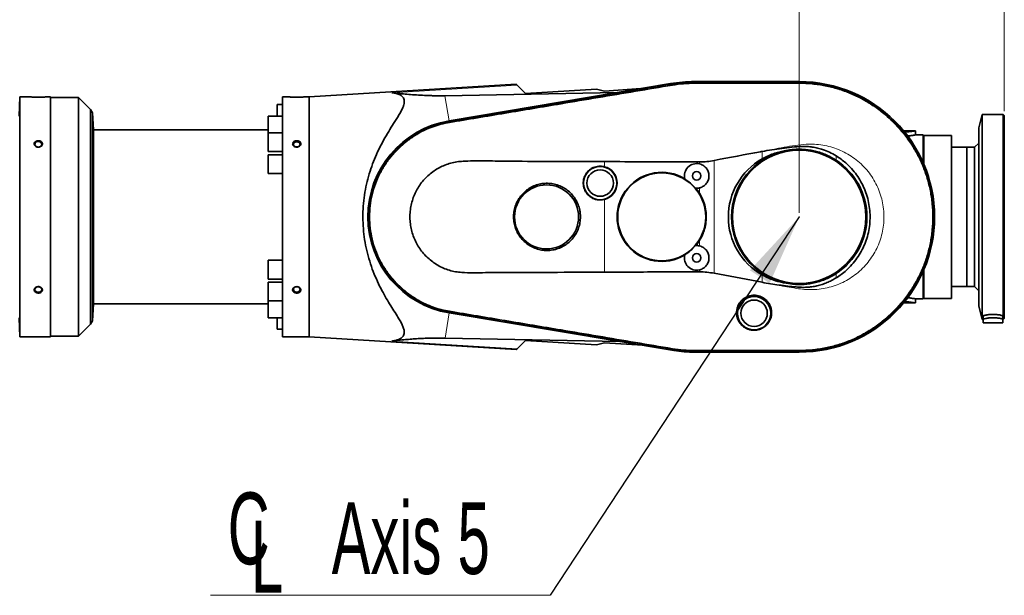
# Model space of a CAD drawing. Header units: millimetres. Extents: x 0 to 11920, y 0 to 8400.
# Tile 54 of 56: x 8046 to 9006, y 6467 to 7029. Entities that reach past the tile are written whole.
import ezdxf

# ---------------------------------------------------------------- set-up
doc = ezdxf.new("R2010")
doc.units = ezdxf.units.MM
doc.header["$LTSCALE"] = 20
doc.header["$PDSIZE"] = -1
doc.styles.add('SLDTEXTSTYLE0', font='TXT', dxfattribs={"width": 0.605})
doc.dimstyles.new('SLDDIMSTYLE0', dxfattribs={"dimtxt": 70, "dimasz": 70, "dimexe": 0, "dimexo": 0.0625, "dimgap": 17.5, "dimtad": 1, "dimdec": 0, "dimrnd": 1e-09, "dimzin": 12, "dimdsep": 46, "dimtxsty": 'SLDTEXTSTYLE0', "dimsah": 1, "dimcen": 0.09, "dimadec": 0, "dimazin": 3, "dimtfac": 1, "dimtofl": 0, "dimtmove": 0, "dimatfit": 3, "dimfxl": 1, "dimfrac": 2, "dimtolj": 1, "dimtzin": 12, "dimarcsym": 0})
doc.dimstyles.new('SLDDIMSTYLE2', dxfattribs={"dimtxt": 0.18, "dimasz": 70, "dimexe": 0, "dimexo": 0.0625, "dimgap": 0, "dimtad": 0, "dimtih": 1, "dimtoh": 1, "dimdec": 0, "dimrnd": 1e-09, "dimzin": 0, "dimdsep": 46, "dimtxsty": 'Standard', "dimsah": 1, "dimcen": 0.09, "dimadec": 0, "dimazin": 0, "dimtfac": 70, "dimtdec": 0, "dimtofl": 0, "dimtmove": 0, "dimatfit": 3, "dimfxl": 1, "dimfrac": 2, "dimtolj": 1, "dimtzin": 0, "dimarcsym": 0})

# ---------------------------------------------------------------- blocks, each defined once
blk = doc.blocks.new('_D')
at = {"color": 7, "linetype": 'Continuous', "lineweight": 0}
for p, q in [((7022.41, 6693.42), (7022.41, 7399.43)), ((9006.29, 6939.48), (9006.29, 7399.43)), ((7022.41, 7369.43), (9006.29, 7369.43))]:
    blk.add_line(p, q, dxfattribs=at)
at = {"color": 7, "linetype": 'Continuous', "lineweight": 18}
for centre, start, end in [((8014.84, 7423.15), 153.43495, 206.56505), ((8013.86, 7423.15), 333.43495, 26.56505)]:
    blk.add_arc(centre, 120.11, start, end, dxfattribs=at)
for points in [[(7022.41, 7369.43), (7092.41, 7359.43), (7092.41, 7379.43)], [(9006.29, 7369.43), (8936.29, 7379.43), (8936.29, 7359.43)]]:
    blk.add_solid(points, dxfattribs=at)
at = {"color": 7, "linetype": 'Continuous', "lineweight": 18, "insert": (7907.41, 7459.67), "char_height": 70, "attachment_point": 1, "style": 'SLDTEXTSTYLE0'}
blk.add_mtext('1984', dxfattribs=at)
blk = doc.blocks.new('_D_1')
at = {"color": 7, "linetype": 'Continuous', "lineweight": 0}
for p, q in [((7413.79, 6640.48), (7413.79, 7119.43)), ((8806.29, 6840.48), (8806.29, 7119.43)), ((7413.79, 7089.43), (8806.29, 7089.43))]:
    blk.add_line(p, q, dxfattribs=at)
at = {"color": 7, "linetype": 'Continuous', "lineweight": 18}
for points in [[(7413.79, 7089.43), (7483.79, 7079.43), (7483.79, 7099.43)], [(8806.29, 7089.43), (8736.29, 7099.43), (8736.29, 7079.43)]]:
    blk.add_solid(points, dxfattribs=at)
at = {"color": 7, "linetype": 'Continuous', "lineweight": 18, "insert": (8003.1, 7179.67), "char_height": 70, "attachment_point": 1, "style": 'SLDTEXTSTYLE0'}
blk.add_mtext('1393', dxfattribs=at)
blk = doc.blocks.new('_D_3')
at = {"color": 7, "linetype": 'Continuous', "lineweight": 0}
for p, q in [((7133.69, 6892.98), (7133.69, 7259.43)), ((9006.29, 6939.48), (9006.29, 7259.43)), ((7133.69, 7229.43), (9006.29, 7229.43))]:
    blk.add_line(p, q, dxfattribs=at)
at = {"color": 7, "linetype": 'Continuous', "lineweight": 18}
for points in [[(7133.69, 7229.43), (7203.69, 7219.43), (7203.69, 7239.43)], [(9006.29, 7229.43), (8936.29, 7239.43), (8936.29, 7219.43)]]:
    blk.add_solid(points, dxfattribs=at)
at = {"color": 7, "linetype": 'Continuous', "lineweight": 18, "insert": (7963.05, 7319.67), "char_height": 70, "attachment_point": 1, "style": 'SLDTEXTSTYLE0'}
blk.add_mtext('1873', dxfattribs=at)
blk = doc.blocks.new('SW_SYMBOL_MOD_CL')
at = {"color": 0, "linetype": 'Continuous', "lineweight": 0, "char_height": 15515, "attachment_point": 5, "style": 'SLDTEXTSTYLE0'}
for s, insert in [('C', (8000, 12000)), ('L', (12000, 6000))]:
    blk.add_mtext(s, dxfattribs=dict(at, insert=insert))
blk = doc.blocks.new('SW_NOTE_0_2')
at = {"color": 0, "linetype": 'Continuous', "lineweight": 0}
for p, q in [((-331.11, 0), (0, 0)), ((0, 0), (-331.11, 0)), ((-331.11, 0), (0, 0)), ((0, 0), (-331.11, 0)), ((-331.11, 0), (0, 0)), ((0, 0), (-331.11, 0))]:
    blk.add_line(p, q, dxfattribs=at)
at = {"color": 0, "linetype": 'Continuous', "lineweight": 0, "xscale": 0.004511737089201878, "yscale": 0.004511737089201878, "zscale": 0.004511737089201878}
blk.add_blockref('SW_SYMBOL_MOD_CL', (-330, 10.67), dxfattribs=at)
at = {"color": 0, "linetype": 'Continuous', "lineweight": 0, "insert": (-212.95, 90.79), "char_height": 70, "attachment_point": 1, "style": 'SLDTEXTSTYLE0'}
blk.add_mtext('Axis 5', dxfattribs=at)

msp = doc.modelspace()

# ---------------------------------------------------------------- linework, layer by layer
at = {"color": 7, "linetype": 'Continuous', "lineweight": 35}
for p, q in [((8530.35, 6965.84), (8328.29, 6953.48)), ((8680.88, 6966.52), (8464.92, 6930.16)), ((8465, 6930.02), (8682.47, 6966.51)), ((8530.35, 6965.84), (8531.11, 6965.08)), ((8531.11, 6965.08), (8539.22, 6956.98)), ((8608.63, 6961.24), (8539.22, 6956.98)), ((8616.29, 6959.23), (8608.63, 6961.24)), ((8616.29, 6959.23), (8651.72, 6961.61)), ((8682.67, 6965.31), (8682.67, 6965.31)), ((8806.29, 6968.48), (8704.29, 6968.48)), ((8704.29, 6968.32), (8806.29, 6968.32)), ((8704.29, 6967.11), (8704.29, 6967.11)), ((8806.28, 6967.11), (8806.29, 6967.11)), ((8046.2, 6953.48), (8045.55, 6934.83)), ((8057.29, 6953.48), (8046.2, 6953.48)), ((8046.2, 6719.48), (8046.2, 6953.48)), ((8076.29, 6953.48), (8071.29, 6953.48)), ((8076.29, 6719.48), (8076.29, 6953.48)), ((8103.43, 6952.98), (8076.29, 6952.98)), ((8115.29, 6941.12), (8103.43, 6952.98)), ((8103.43, 6952.98), (8103.43, 6836.48)), ((8309.29, 6953.48), (8302.29, 6953.48)), ((8302.29, 6719.48), (8302.29, 6953.48)), ((8328.29, 6953.48), (8323.29, 6953.48)), ((8328.29, 6953.48), (8328.29, 6719.48)), ((8460.78, 6954.73), (8629.14, 6957.81)), ((8302.29, 6945.97), (8297.29, 6945.97)), ((8297.29, 6934.83), (8297.29, 6945.97)), ((8117.07, 6938.03), (8115.29, 6941.12)), ((8115.29, 6941.12), (8115.29, 6731.84)), ((8117.94, 6921.48), (8117.07, 6938.03)), ((8117.07, 6734.93), (8117.07, 6938.03)), ((8302.29, 6934.83), (8288.29, 6934.83)), ((8288.29, 6925.68), (8288.29, 6934.83)), ((8984.79, 6936.48), (8981.29, 6923.42)), ((9005.29, 6936.48), (8984.79, 6936.48)), ((8984.79, 6836.48), (8984.79, 6936.48)), ((9006.29, 6935.48), (9005.29, 6936.48)), ((9005.29, 6836.48), (9005.29, 6936.48)), ((9006.29, 6836.48), (9006.29, 6935.48)), ((8288.29, 6918.46), (8288.29, 6925.68)), ((8465.19, 6928.86), (8465.2, 6928.86)), ((8981.29, 6836.48), (8981.29, 6923.42)), ((8288.29, 6921.48), (8117.94, 6921.48)), ((8117.94, 6751.48), (8117.94, 6921.48)), ((8302.29, 6918.46), (8288.29, 6918.46)), ((8288.29, 6909.31), (8288.29, 6918.46)), ((8908.11, 6920.48), (8914.29, 6920.48)), ((8908.55, 6919.85), (8910.29, 6919.94)), ((8910.29, 6919.31), (8909, 6919.24)), ((8914.29, 6920.3), (8914.29, 6920.48)), ((8919.79, 6920.48), (8915.74, 6920.48)), ((8927.29, 6916.48), (8919.77, 6916.48)), ((8919.79, 6916.48), (8919.79, 6920.48)), ((8927.29, 6916.48), (8927.29, 6889.23)), ((8927.79, 6915.98), (8927.29, 6915.48)), ((8954.79, 6915.98), (8927.79, 6915.98)), ((8927.79, 6915.98), (8927.79, 6888.07)), ((8954.79, 6915.98), (8954.79, 6756.98)), ((8288.29, 6900.16), (8288.29, 6909.31)), ((8969.59, 6904.48), (8954.79, 6904.48)), ((8977.29, 6904.48), (8969.59, 6904.48)), ((8969.59, 6904.48), (8969.59, 6768.48)), ((8969.59, 6836.48), (8969.59, 6904.48)), ((8981.29, 6908.48), (8977.29, 6904.48)), ((8977.29, 6836.48), (8977.29, 6904.48)), ((8288.29, 6900.16), (8302.29, 6900.16)), ((8302.29, 6897.13), (8288.29, 6897.13)), ((8288.29, 6887.98), (8288.29, 6897.13)), ((8288.29, 6878.83), (8288.29, 6887.98)), ((8288.29, 6878.83), (8302.29, 6878.83)), ((8694.71, 6873.34), (8694.61, 6873.74)), ((8705.43, 6864.51), (8705.02, 6864.55)), ((8103.43, 6836.48), (8103.43, 6719.98)), ((8969.59, 6768.48), (8969.59, 6836.48)), ((8977.29, 6768.48), (8977.29, 6836.48)), ((8981.29, 6749.54), (8981.29, 6836.48)), ((8984.79, 6736.48), (8984.79, 6836.48)), ((9005.29, 6736.48), (9005.29, 6836.48)), ((9006.29, 6737.48), (9006.29, 6836.48)), ((8705.02, 6808.41), (8705.43, 6808.45)), ((8694.61, 6799.22), (8694.71, 6799.62)), ((8302.29, 6794.13), (8288.29, 6794.13)), ((8288.29, 6784.98), (8288.29, 6794.13)), ((8288.29, 6775.83), (8288.29, 6784.98)), ((8770.03, 6772.63), (8723.5, 6781.42)), ((8927.29, 6783.73), (8927.29, 6756.48)), ((8927.79, 6784.89), (8927.79, 6756.98)), ((8288.29, 6775.83), (8302.29, 6775.83)), ((8302.29, 6772.8), (8288.29, 6772.8)), ((8288.29, 6763.65), (8288.29, 6772.8)), ((8288.29, 6754.5), (8288.29, 6763.65)), ((8954.79, 6768.48), (8969.59, 6768.48)), ((8969.59, 6768.48), (8977.29, 6768.48)), ((8977.29, 6768.48), (8981.29, 6764.48)), ((8117.07, 6734.93), (8117.94, 6751.48)), ((8117.94, 6751.48), (8288.29, 6751.48)), ((8288.29, 6754.5), (8302.29, 6754.5)), ((8288.29, 6747.28), (8288.29, 6754.5)), ((8914.29, 6752.48), (8908.11, 6752.48)), ((8910.29, 6753.02), (8908.42, 6753.12)), ((8910.29, 6753.65), (8908.92, 6753.72)), ((8914.29, 6752.48), (8914.29, 6752.66)), ((8915.74, 6752.48), (8919.79, 6752.48)), ((8919.74, 6756.48), (8927.29, 6756.48)), ((8919.79, 6752.48), (8919.79, 6756.49)), ((8927.29, 6757.48), (8927.79, 6756.98)), ((8927.79, 6756.98), (8954.79, 6756.98)), ((8288.29, 6738.13), (8288.29, 6747.28)), ((8682.47, 6706.45), (8465, 6742.94)), ((8465.02, 6742.78), (8684.01, 6706.16)), ((8465.2, 6744.1), (8465.19, 6744.1)), ((8981.29, 6749.54), (8984.79, 6736.48)), ((8045.55, 6738.13), (8046.2, 6719.48)), ((8103.43, 6719.98), (8115.29, 6731.84)), ((8115.29, 6731.84), (8117.07, 6734.93)), ((8288.29, 6738.13), (8302.29, 6738.13)), ((8297.29, 6736.99), (8297.29, 6738.13)), ((8297.29, 6726.99), (8297.29, 6736.99)), ((8984.79, 6736.48), (8985.79, 6736.48)), ((8985.79, 6736.74), (8985.79, 6739.99)), ((8985.79, 6736.74), (8985.79, 6733.18)), ((8985.79, 6733.18), (9004.79, 6733.18)), ((9004.79, 6736.74), (9004.79, 6739.99)), ((9004.79, 6736.74), (9004.79, 6733.18)), ((9004.79, 6736.48), (9005.29, 6736.48)), ((9005.29, 6736.48), (9006.29, 6737.48)), ((8297.29, 6726.99), (8302.29, 6726.99)), ((8046.2, 6719.48), (8076.29, 6719.48)), ((8076.29, 6719.98), (8103.43, 6719.98)), ((8302.29, 6719.48), (8328.29, 6719.48)), ((8328.29, 6719.48), (8530.35, 6707.12)), ((8630.94, 6715.04), (8460.92, 6718.23)), ((8539.22, 6715.98), (8531.11, 6707.88)), ((8539.22, 6715.98), (8608.66, 6711.72)), ((8608.66, 6711.72), (8616.29, 6713.74)), ((8616.29, 6713.74), (8653.76, 6711.22)), ((8531.11, 6707.88), (8530.35, 6707.12)), ((8682.67, 6707.65), (8682.67, 6707.65)), ((8704.29, 6705.85), (8704.29, 6705.85)), ((8806.29, 6704.64), (8704.29, 6704.64)), ((8704.29, 6704.48), (8806.29, 6704.48)), ((8806.29, 6705.85), (8806.29, 6705.85))]:
    msp.add_line(p, q, dxfattribs=at)
at = {"color": 8, "linetype": 'Continuous', "lineweight": 18}
for p, q in [((8531.11, 6965.08), (8408.91, 6957.65)), ((8682.67, 6965.31), (8682.47, 6966.51)), ((8682.77, 6964.76), (8682.67, 6965.31)), ((8704.29, 6967.11), (8704.29, 6968.32)), ((8704.29, 6966.55), (8704.29, 6967.11)), ((8806.28, 6967.11), (8806.29, 6966.56)), ((8806.29, 6967.11), (8806.29, 6968.32)), ((8460.78, 6954.73), (8464.92, 6930.16)), ((8465.19, 6928.86), (8465, 6930.02)), ((8465.29, 6928.29), (8465.2, 6928.86)), ((8910.29, 6919.31), (8910.29, 6919.94)), ((8770.03, 6892.97), (8770.03, 6900.33)), ((8842.23, 6896.09), (8842.23, 6891.84)), ((8616.29, 6885.48), (8616.29, 6890.45)), ((8709.06, 6888.16), (8709.06, 6890.1)), ((8723.5, 6891.54), (8723.5, 6781.42)), ((8709.06, 6859.53), (8709.06, 6864.8)), ((8616.29, 6782.51), (8616.29, 6853.49)), ((8709.06, 6808.16), (8709.06, 6813.43)), ((8709.06, 6782.85), (8709.06, 6784.8)), ((8770.03, 6772.63), (8770.03, 6779.99)), ((8842.23, 6781.12), (8842.23, 6776.86)), ((8910.29, 6753.02), (8910.29, 6753.65)), ((8460.92, 6718.23), (8465.02, 6742.78)), ((8465.19, 6744.1), (8465, 6742.94)), ((8465.29, 6744.67), (8465.2, 6744.1)), ((8531.11, 6707.88), (8408.91, 6715.31)), ((8682.67, 6707.65), (8682.47, 6706.45)), ((8682.77, 6708.2), (8682.67, 6707.65)), ((8704.29, 6706.41), (8704.29, 6705.85)), ((8704.29, 6705.85), (8704.29, 6704.64)), ((8806.29, 6706.41), (8793.64, 6706.41)), ((8806.29, 6706.41), (8806.29, 6705.85)), ((8806.29, 6705.85), (8806.29, 6704.64))]:
    msp.add_line(p, q, dxfattribs=at)
at = {"color": 7, "linetype": 'Continuous', "lineweight": 35, "flags": 128}
for points in [[(8064.29, 6904.63), (8065.39, 6904.77), (8066.38, 6905.2), (8067.14, 6905.85), (8067.59, 6906.66), (8067.68, 6907.55), (8067.4, 6908.41), (8066.79, 6909.15), (8065.91, 6909.7), (8064.85, 6909.99), (8063.73, 6909.99), (8062.67, 6909.7), (8061.79, 6909.15), (8061.18, 6908.41), (8060.9, 6907.55), (8061, 6906.66), (8061.44, 6905.85), (8062.2, 6905.2), (8063.19, 6904.77), (8064.29, 6904.63)], [(8316.29, 6904.67), (8317.35, 6904.81), (8318.29, 6905.21), (8319.01, 6905.84), (8319.44, 6906.62), (8319.53, 6907.46), (8319.27, 6908.28), (8318.68, 6908.99), (8317.84, 6909.52), (8316.83, 6909.79), (8315.76, 6909.79), (8314.74, 6909.52), (8313.9, 6908.99), (8313.31, 6908.28), (8313.05, 6907.46), (8313.14, 6906.62), (8313.57, 6905.84), (8314.29, 6905.21), (8315.24, 6904.81), (8316.29, 6904.67)], [(8064.29, 6762.94), (8065.39, 6763.08), (8066.38, 6763.51), (8067.14, 6764.16), (8067.59, 6764.97), (8067.68, 6765.86), (8067.4, 6766.72), (8066.79, 6767.46), (8065.91, 6768.01), (8064.85, 6768.3), (8063.73, 6768.3), (8062.67, 6768.01), (8061.79, 6767.46), (8061.18, 6766.72), (8060.9, 6765.86), (8061, 6764.97), (8061.44, 6764.16), (8062.2, 6763.51), (8063.19, 6763.08), (8064.29, 6762.94)], [(8316.29, 6768.29), (8317.35, 6768.15), (8318.29, 6767.75), (8319.01, 6767.12), (8319.44, 6766.34), (8319.53, 6765.5), (8319.27, 6764.68), (8318.68, 6763.97), (8317.84, 6763.44), (8316.83, 6763.17), (8315.76, 6763.17), (8314.74, 6763.44), (8313.9, 6763.97), (8313.31, 6764.68), (8313.05, 6765.5), (8313.14, 6766.34), (8313.57, 6767.12), (8314.29, 6767.75), (8315.24, 6768.15), (8316.29, 6768.29)]]:
    msp.add_lwpolyline(points, dxfattribs=at)
at = {"color": 7, "linetype": 'Continuous', "lineweight": 35}
for centre, radius in [((8806.29, 6836.48), 65), ((8612.19, 6869.48), 16.25), ((8612.19, 6869.48), 12.92), ((8672.19, 6836.48), 42.9), ((8706.29, 6876.48), 4.15), ((8559.89, 6836.48), 31.23), ((8706.29, 6796.48), 4.15), ((8762.29, 6742.48), 16.25), ((8762.29, 6742.48), 12.86)]:
    msp.add_circle(centre, radius, dxfattribs=at)
for centre, radius, start, end in [((8704.29, 6827.48), 141, 90, 99.55723), ((8704.29, 6836.48), 131.84, 90, 99.52477), ((8806.29, 6836.48), 132, 270, 90), ((8806.29, 6836.48), 131.84, 270, 90), ((8480.69, 6836.48), 95, 99.55723, 260.50724), ((8480.69, 6836.48), 94.84, 99.52477, 260.47523), ((8806.29, 6836.48), 66, 102.58892, 257.41108), ((8612.19, 6869.48), 16.51, 284.37716, 75.62284), ((8706.29, 6876.48), 12, 76.65221, 193.20977), ((8806.29, 6836.48), 66, 302.99174, 57.00826), ((8672.19, 6836.48), 43.48, 58.96524, 301.03476), ((8672.19, 6836.48), 43.19, 40.52686, 58.57795), ((8706.29, 6876.48), 12, 265.89505, 283.34779), ((8672.19, 6836.48), 43.48, 32.01127, 40.13958), ((8672.19, 6836.48), 43.19, 301.42205, 319.47314), ((8672.19, 6836.48), 43.48, 319.86042, 327.98873), ((8706.29, 6796.48), 12, 76.65221, 94.10495), ((8706.29, 6796.48), 12, 166.79023, 283.34779), ((8704.29, 6836.48), 131.84, 260.47523, 270), ((8704.29, 6827.48), 123, 260.50724, 270)]:
    msp.add_arc(centre, radius, start, end, dxfattribs=at)
msp.add_ellipse((8802.33, 6836.48), major_axis=(65.16, 0), ratio=0.998153, start_param=2.089503, end_param=4.193682, dxfattribs=at)
for points, knots in [([(8465.2, 6928.86), (8471.78, 6929.97), (8484.95, 6932.18), (8504.69, 6935.48), (8544.17, 6942.1), (8590.29, 6949.83), (8636.43, 6957.56), (8662.85, 6961.99), (8676.07, 6964.2), (8682.67, 6965.31)], [0, 0, 0, 0, 0.090795, 0.181579, 0.272357, 0.635472, 0.817736, 0.908868, 1, 1, 1, 1]), ([(8682.67, 6965.31), (8686.25, 6965.83), (8691.61, 6966.6), (8698.84, 6967.04), (8702.47, 6967.09), (8704.29, 6967.11)], [0, 0, 0, 0, 0.498216, 0.74889, 1, 1, 1, 1]), ([(8704.29, 6967.11), (8710.96, 6967.11), (8724.3, 6967.11), (8744.32, 6967.11), (8764.65, 6967.11), (8781.81, 6967.12), (8795.79, 6967.11), (8802.78, 6967.11), (8806.28, 6967.11)], [0, 0, 0, 0, 0.196212, 0.392416, 0.58862, 0.794306, 0.897163, 1, 1, 1, 1]), ([(8806.29, 6967.11), (8809.67, 6967.04), (8816.41, 6966.9), (8826.51, 6965.67), (8836.53, 6963.7), (8846.41, 6960.93), (8856.04, 6957.4), (8865.56, 6953.05), (8874.87, 6947.84), (8883.92, 6941.73), (8892.47, 6934.85), (8900.45, 6927.23), (8907.77, 6918.97), (8914.36, 6910.15), (8920.17, 6900.78), (8925.18, 6890.95), (8929.35, 6880.74), (8932.65, 6870.23), (8935.03, 6859.47), (8936.5, 6848.53), (8937.06, 6837.51), (8936.7, 6826.54), (8935.41, 6815.7), (8933.23, 6805.01), (8930.14, 6794.48), (8926.15, 6784.19), (8921.32, 6774.27), (8915.69, 6764.8), (8909.26, 6755.85), (8902.09, 6747.46), (8894.25, 6739.7), (8885.79, 6732.63), (8876.76, 6726.31), (8867.22, 6720.77), (8857.25, 6716.04), (8847.15, 6712.25), (8837, 6709.37), (8826.86, 6707.36), (8816.6, 6706.08), (8809.73, 6705.93), (8806.29, 6705.85)], [0, 0, 0, 0, 0.0246709, 0.0493437, 0.0742729, 0.099279, 0.124285, 0.1492142, 0.1757083, 0.2022024, 0.228995, 0.2558833, 0.2827717, 0.3095644, 0.3363595, 0.3632504, 0.3901412, 0.4169364, 0.4437357, 0.4706309, 0.497526, 0.5243254, 0.5507881, 0.5772509, 0.6040487, 0.6309423, 0.6578359, 0.6846338, 0.7114341, 0.7383303, 0.7652266, 0.792027, 0.8188253, 0.8457193, 0.8726134, 0.8994117, 0.9245202, 0.9497079, 0.9748939, 1, 1, 1, 1]), ([(8057.29, 6953.48), (8057.31, 6953.48), (8057.37, 6953.48), (8058.02, 6953.44), (8059.44, 6953.37), (8061.41, 6953.31), (8063.73, 6953.28), (8066.15, 6953.29), (8068.38, 6953.34), (8070.11, 6953.42), (8071.13, 6953.47), (8071.24, 6953.48), (8071.29, 6953.48)], [0, 0, 0, 0, 0.052295, 0.15493, 0.258586, 0.364844, 0.474016, 0.585217, 0.696873, 0.80723, 0.914856, 1, 1, 1, 1]), ([(8309.29, 6953.48), (8309.31, 6953.48), (8309.37, 6953.48), (8310.02, 6953.44), (8311.44, 6953.37), (8313.41, 6953.31), (8315.73, 6953.28), (8318.15, 6953.29), (8320.38, 6953.34), (8322.11, 6953.42), (8323.13, 6953.47), (8323.24, 6953.48), (8323.29, 6953.48)], [0, 0, 0, 0, 0.052295, 0.15493, 0.258586, 0.364844, 0.474016, 0.585217, 0.696873, 0.80723, 0.914856, 1, 1, 1, 1]), ([(8408.91, 6715.31), (8410.22, 6715.5), (8412.67, 6715.86), (8415.76, 6716.86), (8418.22, 6718.16), (8419.95, 6719.77), (8420.92, 6721.65), (8421.26, 6723.7), (8421.02, 6726.24), (8420.01, 6729.34), (8418.25, 6733.01), (8415.64, 6737.55), (8412.19, 6743.08), (8407.99, 6749.75), (8403.63, 6756.9), (8399.2, 6764.78), (8394.9, 6773.47), (8390.86, 6783.02), (8387.31, 6793.11), (8384.46, 6803.54), (8382.39, 6814.23), (8381.11, 6825.03), (8380.64, 6836), (8381.04, 6846.97), (8382.25, 6857.81), (8384.22, 6868.37), (8386.92, 6878.54), (8390.2, 6888.25), (8394.09, 6897.76), (8398.57, 6906.95), (8403.48, 6915.78), (8408.43, 6923.97), (8412.54, 6930.48), (8415.73, 6935.57), (8417.99, 6939.47), (8419.69, 6942.89), (8420.76, 6945.85), (8421.24, 6948.36), (8421.14, 6950.62), (8420.35, 6952.55), (8418.97, 6954.17), (8416.74, 6955.69), (8413.44, 6956.96), (8410.42, 6957.42), (8408.91, 6957.65)], [0, 0, 0, 0, 0.020291, 0.037998, 0.055736, 0.073403, 0.088213, 0.103074, 0.117888, 0.137114, 0.156423, 0.175701, 0.203683, 0.231759, 0.259861, 0.28788, 0.318535, 0.349322, 0.38007, 0.410672, 0.43999, 0.469393, 0.498697, 0.528032, 0.557466, 0.586814, 0.616091, 0.645446, 0.674745, 0.706836, 0.739047, 0.77126, 0.803351, 0.822267, 0.8412, 0.860086, 0.875538, 0.891026, 0.906455, 0.921937, 0.937479, 0.952983, 0.976479, 1, 1, 1, 1]), ([(8408.91, 6957.65), (8411.01, 6957.41), (8415.2, 6956.94), (8421.94, 6956.28), (8429.11, 6955.67), (8436.6, 6955.18), (8443.22, 6954.89), (8448.65, 6954.74), (8452.74, 6954.68), (8456.78, 6954.67), (8459.44, 6954.71), (8460.78, 6954.73)], [0, 0, 0, 0, 0.153001, 0.305984, 0.46037, 0.614674, 0.749662, 0.818159, 0.88663, 0.943092, 1, 1, 1, 1]), ([(8465.19, 6744.1), (8461.89, 6744.76), (8455.28, 6746.08), (8445.58, 6749.45), (8436.15, 6753.86), (8427.16, 6759.39), (8418.84, 6765.87), (8411.32, 6773.27), (8404.67, 6781.45), (8398.96, 6790.33), (8394.31, 6799.8), (8390.74, 6809.72), (8388.29, 6819.98), (8387.04, 6830.46), (8386.96, 6841.01), (8388.04, 6851.51), (8390.33, 6861.81), (8393.74, 6871.79), (8398.24, 6881.33), (8403.81, 6890.3), (8410.33, 6898.59), (8417.74, 6906.11), (8425.96, 6912.72), (8434.86, 6918.39), (8444.43, 6923.05), (8454.56, 6926.71), (8461.65, 6928.14), (8465.19, 6928.86)], [0, 0, 0, 0, 0.038408, 0.076823, 0.116812, 0.156928, 0.196917, 0.236906, 0.277023, 0.317012, 0.357003, 0.397122, 0.437113, 0.477111, 0.517237, 0.557236, 0.597232, 0.637356, 0.677353, 0.717351, 0.757478, 0.797476, 0.837468, 0.877588, 0.91758, 0.958793, 1, 1, 1, 1]), ([(8910.29, 6919.94), (8911.31, 6920.02), (8913.35, 6920.18), (8915.15, 6920.4), (8915.95, 6920.5), (8915.75, 6920.48), (8915.74, 6920.47)], [0, 0, 0, 0, 0.322745, 0.645497, 0.96759, 1, 1, 1, 1]), ([(8919.77, 6920.48), (8919.75, 6920.47), (8919.69, 6920.46), (8919.09, 6920.36), (8918.12, 6920.2), (8916.76, 6919.99), (8915.02, 6919.75), (8912.87, 6919.51), (8911.16, 6919.38), (8910.29, 6919.31)], [0, 0, 0, 0, 0.129314, 0.266036, 0.406669, 0.544446, 0.686115, 0.840291, 1, 1, 1, 1]), ([(8911.89, 6915.39), (8912.11, 6915.41), (8913.07, 6915.48), (8914.6, 6915.67), (8916.37, 6915.9), (8917.83, 6916.13), (8918.92, 6916.32), (8919.57, 6916.44), (8919.85, 6916.49), (8919.78, 6916.48), (8919.77, 6916.48)], [0, 0, 0, 0, 0.045027, 0.19832, 0.355941, 0.511207, 0.671017, 0.825408, 0.984413, 1, 1, 1, 1]), ([(8061.13, 6905.74), (8061.41, 6905.51), (8061.99, 6905.02), (8063.21, 6904.58), (8064.58, 6904.47), (8065.94, 6904.74), (8067.11, 6905.35), (8067.94, 6906.24), (8068.35, 6907.27), (8068.31, 6908.34), (8067.82, 6909.32), (8066.95, 6910.11), (8065.78, 6910.65), (8064.43, 6910.86), (8063.05, 6910.72), (8061.81, 6910.23), (8060.86, 6909.45), (8060.31, 6908.47), (8060.21, 6907.41), (8060.52, 6906.46), (8060.95, 6905.96), (8061.13, 6905.74)], [0, 0, 0, 0, 0.047445, 0.101225, 0.155754, 0.210712, 0.265569, 0.319819, 0.373182, 0.42578, 0.478107, 0.530781, 0.584236, 0.638543, 0.693419, 0.748367, 0.802852, 0.856501, 0.9093, 0.961644, 1, 1, 1, 1]), ([(8313.15, 6905.76), (8312.93, 6906.02), (8312.47, 6906.58), (8312.22, 6907.6), (8312.4, 6908.64), (8313.01, 6909.57), (8313.97, 6910.29), (8315.2, 6910.73), (8316.57, 6910.84), (8317.92, 6910.59), (8319.08, 6910.01), (8319.91, 6909.16), (8320.33, 6908.15), (8320.29, 6907.09), (8319.81, 6906.09), (8318.95, 6905.27), (8317.79, 6904.71), (8316.44, 6904.48), (8315.08, 6904.63), (8313.93, 6905.09), (8313.38, 6905.56), (8313.15, 6905.76)], [0, 0, 0, 0, 0.047455, 0.100499, 0.152957, 0.205334, 0.258219, 0.311942, 0.366459, 0.421407, 0.47626, 0.530513, 0.583885, 0.636494, 0.688828, 0.741502, 0.794949, 0.849244, 0.90411, 0.959051, 1, 1, 1, 1]), ([(8770.03, 6900.33), (8776.48, 6901.37), (8786.18, 6902.94), (8799.19, 6904.61), (8807.42, 6905.24), (8814.07, 6905.16), (8819.13, 6904.68), (8824.17, 6903.72), (8829.8, 6902.11), (8835.93, 6899.72), (8840.12, 6897.31), (8842.23, 6896.09)], [0, 0, 0, 0, 0.264572, 0.39745, 0.530199, 0.597906, 0.665584, 0.735297, 0.805023, 0.901813, 1, 1, 1, 1]), ([(8723.5, 6891.54), (8738.52, 6894.45), (8754.02, 6897.44), (8769.55, 6900.24), (8770.03, 6900.33)], [0, 0, 0, 0, 0.969242, 1, 1, 1, 1]), ([(8770.03, 6892.97), (8771.81, 6893.93), (8775.4, 6895.85), (8780.92, 6898.04), (8786.42, 6899.77), (8790.07, 6900.52), (8791.91, 6900.89)], [0, 0, 0, 0, 0.2600696, 0.5222111, 0.760324, 1, 1, 1, 1]), ([(8791.91, 6900.89), (8793.57, 6901.23), (8796.91, 6901.89), (8802.04, 6902.41), (8807.23, 6902.54), (8812.54, 6902.26), (8817.9, 6901.53), (8823.31, 6900.33), (8828.65, 6898.65), (8835.11, 6896.06), (8839.48, 6893.47), (8842.23, 6891.84)], [0, 0, 0, 0, 0.097277, 0.194555, 0.294266, 0.393978, 0.498427, 0.602877, 0.710371, 0.817865, 1, 1, 1, 1]), ([(8842.23, 6896.09), (8843.87, 6895.02), (8847.15, 6892.87), (8852.22, 6888.72), (8857.37, 6883.65), (8862.32, 6877.51), (8866.57, 6870.86), (8870.03, 6863.76), (8872.68, 6856.32), (8874.49, 6848.64), (8875.4, 6840.79), (8875.45, 6832.89), (8874.61, 6825.04), (8872.88, 6817.32), (8870.3, 6809.85), (8866.91, 6802.71), (8862.72, 6796.01), (8857.82, 6789.81), (8852.64, 6784.61), (8847.42, 6780.28), (8843.96, 6778), (8842.23, 6776.86)], [0, 0, 0, 0, 0.041286, 0.082572, 0.137797, 0.193198, 0.248423, 0.303699, 0.35915, 0.414425, 0.469722, 0.525194, 0.58049, 0.635816, 0.691318, 0.746644, 0.801958, 0.857449, 0.912763, 0.956382, 1, 1, 1, 1]), ([(8616.29, 6890.45), (8602.95, 6890.51), (8576.26, 6890.62), (8543.15, 6890.58), (8516.97, 6890.91), (8497.71, 6891.12), (8482.85, 6891.16), (8472.43, 6890.31), (8466.5, 6889.03), (8460.75, 6887.13), (8455.27, 6884.57), (8450.1, 6881.42), (8445.29, 6877.71), (8440.93, 6873.46), (8437.05, 6868.74), (8433.72, 6863.62), (8431.01, 6858.15), (8428.91, 6852.42), (8427.46, 6846.48), (8426.69, 6840.41), (8426.59, 6834.29), (8427.17, 6828.19), (8428.44, 6822.19), (8430.36, 6816.37), (8432.92, 6810.81), (8436.09, 6805.57), (8439.82, 6800.73), (8444.06, 6796.34), (8448.78, 6792.47), (8453.9, 6789.15), (8459.36, 6786.41), (8465.1, 6784.31), (8471.06, 6782.85), (8478.97, 6781.99), (8488.75, 6781.9), (8500.35, 6782.06), (8516.78, 6782.29), (8538.03, 6782.23), (8572.8, 6782.37), (8598.89, 6782.46), (8616.29, 6782.51)], [0, 0, 0, 0, 0.090594, 0.181189, 0.224844, 0.268499, 0.312135, 0.325836, 0.33958, 0.353281, 0.366976, 0.380715, 0.394411, 0.408221, 0.422075, 0.435885, 0.449672, 0.463503, 0.47729, 0.491106, 0.504966, 0.518782, 0.532618, 0.546499, 0.560335, 0.574154, 0.588017, 0.601837, 0.615631, 0.629469, 0.643264, 0.657126, 0.671031, 0.684884, 0.711184, 0.737504, 0.763824, 0.822853, 0.881882, 1, 1, 1, 1]), ([(8616.29, 6885.48), (8615.38, 6885.66), (8613.56, 6886.03), (8610.76, 6886), (8608.01, 6885.53), (8605.37, 6884.6), (8602.93, 6883.24), (8600.75, 6881.49), (8598.9, 6879.4), (8597.42, 6877.03), (8596.37, 6874.44), (8595.75, 6871.71), (8595.62, 6868.92), (8595.94, 6866.15), (8596.74, 6863.47), (8597.96, 6860.95), (8599.6, 6858.69), (8601.59, 6856.72), (8603.88, 6855.13), (8606.41, 6853.93), (8609.1, 6853.19), (8612.44, 6852.8), (8614.82, 6853.23), (8616.29, 6853.49)], [0, 0, 0, 0, 0.046294, 0.092587, 0.13888, 0.185174, 0.231469, 0.277764, 0.324066, 0.370367, 0.416676, 0.462985, 0.5093, 0.555614, 0.601929, 0.648245, 0.694559, 0.740872, 0.787181, 0.833489, 0.879789, 0.92609, 1, 1, 1, 1]), ([(8616.29, 6890.45), (8642.98, 6890.3), (8673.9, 6890.12), (8704.82, 6890.11), (8709.06, 6890.1)], [0, 0, 0, 0, 0.862932, 1, 1, 1, 1]), ([(8709.06, 6890.1), (8711.47, 6890.17), (8716.33, 6890.29), (8721.1, 6891.12), (8723.5, 6891.54)], [0, 0, 0, 0, 0.497253, 1, 1, 1, 1]), ([(8709.06, 6888.16), (8709.87, 6887.91), (8711.96, 6887.27), (8714.89, 6885.16), (8717.29, 6881.84), (8718.44, 6877.9), (8718.22, 6873.8), (8716.66, 6870), (8713.94, 6866.94), (8711.17, 6865.38), (8709.47, 6864.91), (8709.06, 6864.8)], [0, 0, 0, 0, 0.078787, 0.204627, 0.330631, 0.4567, 0.582662, 0.708561, 0.834557, 0.96063, 1, 1, 1, 1]), ([(8592.97, 6836.48), (8592.87, 6834.61), (8592.68, 6830.86), (8591.21, 6825.42), (8588.91, 6820.34), (8585.79, 6815.73), (8581.94, 6811.72), (8577.48, 6808.41), (8572.53, 6805.92), (8567.25, 6804.29), (8561.78, 6803.59), (8556.27, 6803.8), (8550.88, 6804.95), (8545.76, 6806.97), (8541.05, 6809.83), (8536.88, 6813.44), (8533.37, 6817.71), (8530.61, 6822.5), (8528.71, 6827.71), (8527.68, 6833.17), (8527.6, 6838.72), (8528.43, 6844.22), (8530.19, 6849.5), (8532.8, 6854.42), (8536.21, 6858.81), (8540.3, 6862.57), (8544.96, 6865.57), (8550.04, 6867.76), (8555.42, 6869.04), (8560.92, 6869.41), (8566.41, 6868.83), (8571.72, 6867.36), (8576.69, 6865), (8581.22, 6861.86), (8585.15, 6857.99), (8588.4, 6853.51), (8590.84, 6848.54), (8592.21, 6843.92), (8592.86, 6839.87), (8592.93, 6837.61), (8592.97, 6836.48)], [0, 0, 0, 0, 0.027345, 0.054689, 0.081676, 0.108663, 0.135588, 0.162513, 0.189342, 0.21617, 0.242909, 0.269648, 0.296346, 0.323045, 0.349769, 0.376493, 0.403295, 0.430097, 0.456992, 0.483888, 0.510854, 0.53782, 0.564805, 0.591791, 0.618738, 0.645685, 0.672549, 0.699414, 0.726185, 0.752955, 0.779663, 0.806371, 0.833076, 0.859782, 0.886548, 0.913315, 0.940177, 0.96704, 0.98352, 1, 1, 1, 1]), ([(8709.06, 6813.43), (8710.07, 6815.2), (8712.07, 6818.74), (8714.22, 6824.86), (8715.53, 6831.57), (8715.75, 6838.86), (8714.73, 6846.16), (8712.59, 6853.22), (8710.22, 6857.45), (8709.06, 6859.53)], [0, 0, 0, 0, 0.125601, 0.251219, 0.399214, 0.547217, 0.700279, 0.853321, 1, 1, 1, 1]), ([(8709.06, 6808.16), (8709.87, 6807.91), (8711.96, 6807.27), (8714.89, 6805.16), (8717.29, 6801.84), (8718.44, 6797.9), (8718.22, 6793.8), (8716.66, 6790), (8713.94, 6786.94), (8711.17, 6785.38), (8709.47, 6784.91), (8709.06, 6784.8)], [0, 0, 0, 0, 0.078787, 0.204627, 0.330631, 0.4567, 0.582662, 0.708561, 0.834557, 0.96063, 1, 1, 1, 1]), ([(8709.06, 6782.85), (8698.5, 6782.83), (8667.58, 6782.76), (8636.65, 6782.61), (8616.29, 6782.51)], [0, 0, 0, 0, 0.341475, 1, 1, 1, 1]), ([(8723.5, 6781.42), (8721.13, 6781.83), (8716.35, 6782.66), (8711.5, 6782.79), (8709.06, 6782.85)], [0, 0, 0, 0, 0.497347, 1, 1, 1, 1]), ([(8791.91, 6772.07), (8790.53, 6772.34), (8786.05, 6773.24), (8778.57, 6775.58), (8772.89, 6778.51), (8770.03, 6779.99)], [0, 0, 0, 0, 0.180582, 0.586315, 1, 1, 1, 1]), ([(8842.23, 6781.12), (8840.67, 6780.17), (8837.56, 6778.25), (8832.57, 6775.86), (8827.35, 6773.85), (8821.99, 6772.29), (8816.56, 6771.21), (8811.06, 6770.57), (8805.48, 6770.41), (8799.03, 6770.73), (8794.55, 6771.57), (8791.91, 6772.07)], [0, 0, 0, 0, 0.104299, 0.208598, 0.315927, 0.423256, 0.527556, 0.631855, 0.739183, 0.846512, 1, 1, 1, 1]), ([(8842.23, 6776.86), (8840.79, 6776.02), (8837.92, 6774.33), (8833.33, 6772.22), (8828.55, 6770.46), (8823.64, 6769.12), (8818.67, 6768.22), (8813.65, 6767.71), (8808.55, 6767.7), (8802.33, 6768.14), (8795.04, 6768.9), (8783.89, 6770.34), (8775.57, 6771.71), (8770.03, 6772.63)], [0, 0, 0, 0, 0.067223, 0.134444, 0.20356, 0.272674, 0.339917, 0.407155, 0.476278, 0.545467, 0.65896, 0.772468, 1, 1, 1, 1]), ([(8061.26, 6763.21), (8061.55, 6763), (8062.16, 6762.54), (8063.41, 6762.17), (8064.79, 6762.12), (8066.12, 6762.42), (8067.25, 6763.06), (8068.03, 6763.94), (8068.38, 6764.98), (8068.27, 6766.04), (8067.72, 6767.02), (8066.8, 6767.81), (8065.6, 6768.33), (8064.23, 6768.5), (8062.86, 6768.29), (8061.65, 6767.73), (8060.75, 6766.89), (8060.26, 6765.87), (8060.24, 6764.8), (8060.6, 6763.88), (8061.06, 6763.41), (8061.26, 6763.21)], [0, 0, 0, 0, 0.047403, 0.101312, 0.15593, 0.210908, 0.265706, 0.319837, 0.373072, 0.425594, 0.477934, 0.530701, 0.584284, 0.638697, 0.693617, 0.74853, 0.802911, 0.856428, 0.909128, 0.961457, 1, 1, 1, 1]), ([(8313.28, 6763.22), (8313.04, 6763.46), (8312.54, 6763.99), (8312.23, 6764.99), (8312.34, 6766.04), (8312.89, 6767.01), (8313.8, 6767.8), (8315, 6768.31), (8316.36, 6768.48), (8317.72, 6768.27), (8318.92, 6767.71), (8319.81, 6766.87), (8320.29, 6765.86), (8320.32, 6764.8), (8319.91, 6763.8), (8319.1, 6762.97), (8317.98, 6762.4), (8316.66, 6762.13), (8315.28, 6762.21), (8314.1, 6762.6), (8313.53, 6763.03), (8313.28, 6763.22)], [0, 0, 0, 0, 0.047411, 0.100584, 0.153109, 0.205457, 0.258233, 0.311821, 0.366233, 0.421146, 0.476049, 0.530421, 0.583932, 0.636634, 0.68897, 0.741555, 0.794869, 0.849044, 0.90385, 0.958816, 1, 1, 1, 1]), ([(8779.39, 6742.48), (8779.34, 6743.71), (8779.25, 6746.18), (8778.16, 6749.62), (8776.49, 6752.66), (8774.4, 6755.15), (8771.92, 6757.17), (8769.26, 6758.64), (8766.45, 6759.59), (8763.67, 6760.05), (8760.91, 6760.04), (8758.27, 6759.62), (8755.77, 6758.8), (8753.42, 6757.63), (8751.29, 6756.11), (8749.37, 6754.25), (8747.76, 6752.1), (8746.46, 6749.63), (8745.58, 6746.94), (8745.13, 6744.01), (8745.21, 6740.98), (8745.85, 6737.89), (8747.09, 6734.9), (8748.9, 6732.15), (8751.23, 6729.79), (8753.89, 6727.96), (8756.78, 6726.7), (8759.62, 6726), (8762.41, 6725.81), (8764.99, 6726.02), (8767.44, 6726.61), (8769.74, 6727.51), (8771.88, 6728.74), (8773.89, 6730.31), (8775.67, 6732.2), (8777.23, 6734.47), (8778.42, 6737.05), (8779.19, 6739.77), (8779.33, 6741.61), (8779.39, 6742.48)], [0, 0, 0, 0, 0.0364045, 0.0727893, 0.1038988, 0.1349873, 0.1630152, 0.1910277, 0.2161608, 0.2412884, 0.2647174, 0.288148, 0.3112194, 0.3342965, 0.3581778, 0.3820674, 0.4077218, 0.4333856, 0.4615024, 0.4896272, 0.5202961, 0.5509658, 0.5830663, 0.6151509, 0.646019, 0.6768547, 0.7037791, 0.7306833, 0.7537415, 0.7768, 0.7984717, 0.8201518, 0.8428845, 0.865628, 0.8910679, 0.9165184, 0.9453766, 0.9742407, 1, 1, 1, 1]), ([(8919.77, 6752.48), (8919.75, 6752.49), (8919.69, 6752.5), (8919.09, 6752.6), (8918.12, 6752.76), (8916.76, 6752.97), (8915.02, 6753.21), (8912.87, 6753.45), (8911.16, 6753.58), (8910.29, 6753.65)], [0, 0, 0, 0, 0.129314, 0.266036, 0.406669, 0.544446, 0.686115, 0.840291, 1, 1, 1, 1]), ([(8915.74, 6752.49), (8915.66, 6752.5), (8915.5, 6752.52), (8913.78, 6752.73), (8911.81, 6752.92), (8910.52, 6753.01), (8910.29, 6753.02)], [0, 0, 0, 0, 0.287383, 0.606783, 0.928405, 1, 1, 1, 1]), ([(8912.06, 6757.54), (8912.75, 6757.48), (8914.19, 6757.36), (8915.94, 6757.11), (8917.49, 6756.88), (8918.68, 6756.68), (8919.44, 6756.54), (8919.8, 6756.48), (8919.75, 6756.49), (8919.74, 6756.49)], [0, 0, 0, 0, 0.145759, 0.302607, 0.463932, 0.621888, 0.784527, 0.940627, 1, 1, 1, 1]), ([(8682.67, 6707.65), (8679.38, 6708.2), (8669.51, 6709.86), (8646.48, 6713.72), (8602, 6721.17), (8551.75, 6729.59), (8508.48, 6736.84), (8483.75, 6740.98), (8471.38, 6743.06), (8465.2, 6744.1)], [0, 0, 0, 0, 0.045394, 0.136182, 0.317755, 0.658877, 0.829438, 0.914717, 1, 1, 1, 1]), ([(9004.79, 6739.99), (9003.86, 6740.26), (9002.47, 6740.67), (9000.06, 6741.04), (8998.14, 6741.24), (8996.13, 6741.34), (8993.44, 6741.33), (8990.16, 6741.05), (8987.4, 6740.5), (8986.16, 6740.11), (8985.79, 6739.99)], [0, 0, 0, 0, 0.184594, 0.27723, 0.369863, 0.462153, 0.554443, 0.737369, 0.920715, 1, 1, 1, 1]), ([(9004.79, 6736.74), (9004.76, 6736.75), (9003.9, 6737.03), (9002.33, 6737.43), (8999.93, 6737.79), (8997.78, 6738), (8994.85, 6738.1), (8991.27, 6737.91), (8987.98, 6737.39), (8986.44, 6736.93), (8985.79, 6736.74)], [0, 0, 0, 0, 0.0074585, 0.1917356, 0.2831325, 0.3772026, 0.5003535, 0.6838913, 0.8673991, 1, 1, 1, 1]), ([(8460.92, 6718.23), (8458.83, 6718.25), (8454.62, 6718.31), (8448.13, 6718.22), (8441.45, 6718.01), (8434.69, 6717.66), (8428.36, 6717.22), (8421.93, 6716.68), (8415.41, 6716.05), (8411.08, 6715.56), (8408.91, 6715.31)], [0, 0, 0, 0, 0.089048, 0.179823, 0.304289, 0.428896, 0.556784, 0.684707, 0.842229, 1, 1, 1, 1]), ([(8704.29, 6705.85), (8700.68, 6705.93), (8695.26, 6706.06), (8688.06, 6706.81), (8684.47, 6707.37), (8682.67, 6707.65)], [0, 0, 0, 0, 0.498216, 0.74889, 1, 1, 1, 1]), ([(8806.29, 6705.85), (8799.62, 6705.85), (8786.28, 6705.85), (8766.27, 6705.85), (8745.93, 6705.85), (8725.28, 6705.85), (8711.29, 6705.85), (8704.29, 6705.85)], [0, 0, 0, 0, 0.196196, 0.39238, 0.588563, 0.794281, 1, 1, 1, 1])]:
    msp.add_open_spline(points, degree=3, knots=knots, dxfattribs=at)
at = {"color": 8, "linetype": 'Continuous', "lineweight": 18}
for points, knots in [([(8465.29, 6928.29), (8474.35, 6929.81), (8492.47, 6932.85), (8519.66, 6937.41), (8546.84, 6941.97), (8577.05, 6947.03), (8610.27, 6952.6), (8646.52, 6958.68), (8670.68, 6962.74), (8682.77, 6964.76)], [0, 0, 0, 0, 0.1250006, 0.2500008, 0.3750007, 0.5000006, 0.6666671, 0.8333335, 1, 1, 1, 1]), ([(8704.29, 6966.55), (8712.79, 6966.55), (8729.79, 6966.55), (8752.46, 6966.55), (8772.29, 6966.56), (8789.29, 6966.55), (8800.62, 6966.55), (8806.29, 6966.56)], [0, 0, 0, 0, 0.25, 0.5, 0.666666, 0.833333, 1, 1, 1, 1]), ([(8806.29, 6966.56), (8810.56, 6966.44), (8819.08, 6966.2), (8831.73, 6964.24), (8844.14, 6961.15), (8856.18, 6956.83), (8867.73, 6951.37), (8878.69, 6944.79), (8888.96, 6937.18), (8898.43, 6928.59), (8907, 6919.13), (8914.62, 6908.86), (8921.19, 6897.9), (8926.65, 6886.35), (8930.96, 6874.32), (8934.07, 6861.92), (8935.94, 6849.28), (8936.57, 6836.52), (8935.95, 6823.75), (8934.08, 6811.11), (8930.98, 6798.72), (8926.68, 6786.68), (8921.22, 6775.12), (8914.66, 6764.16), (8907.06, 6753.9), (8898.48, 6744.42), (8889.01, 6735.82), (8878.76, 6728.22), (8867.8, 6721.63), (8856.25, 6716.16), (8844.23, 6711.84), (8831.83, 6708.74), (8819.15, 6706.77), (8810.58, 6706.53), (8806.29, 6706.41)], [0, 0, 0, 0, 0.031347, 0.06251, 0.093797, 0.125178, 0.15631, 0.187477, 0.21889, 0.250084, 0.281188, 0.312505, 0.343828, 0.374939, 0.406125, 0.437539, 0.468705, 0.499819, 0.531177, 0.56246, 0.593561, 0.624778, 0.656181, 0.687325, 0.718453, 0.749841, 0.781086, 0.812184, 0.843437, 0.874819, 0.905945, 0.937093, 0.96852, 1, 1, 1, 1]), ([(8465.29, 6744.67), (8462.6, 6745.19), (8457.26, 6746.23), (8449.45, 6748.67), (8441.88, 6751.73), (8433.79, 6755.88), (8425.4, 6761.32), (8417, 6768.3), (8409.48, 6776.2), (8402.93, 6784.92), (8397.44, 6794.35), (8393.1, 6804.36), (8389.94, 6814.8), (8388.03, 6825.55), (8387.39, 6836.44), (8388.02, 6847.33), (8389.93, 6858.08), (8393.07, 6868.52), (8397.41, 6878.53), (8402.89, 6887.97), (8409.43, 6896.7), (8416.94, 6904.61), (8425.33, 6911.58), (8433.72, 6917.04), (8441.79, 6921.19), (8449.37, 6924.26), (8457.2, 6926.72), (8462.59, 6927.77), (8465.29, 6928.29)], [0, 0, 0, 0, 0.031351, 0.062481, 0.093664, 0.125031, 0.166697, 0.208187, 0.250019, 0.291628, 0.333132, 0.374986, 0.416553, 0.458081, 0.499944, 0.541478, 0.583071, 0.624895, 0.666402, 0.708024, 0.749839, 0.791329, 0.832981, 0.874779, 0.905897, 0.937061, 0.968493, 1, 1, 1, 1]), ([(8770.03, 6900.33), (8773.61, 6901), (8780.79, 6902.36), (8791.52, 6904.51), (8802.31, 6906.3), (8812.22, 6907.45), (8821.24, 6907.55), (8829.24, 6906.68), (8837.1, 6904.94), (8844.7, 6902.31), (8851.97, 6898.85), (8858.83, 6894.6), (8865.17, 6889.58), (8870.93, 6883.86), (8875.99, 6877.55), (8880.28, 6870.72), (8883.76, 6863.47), (8886.4, 6855.91), (8888.14, 6848.12), (8889.01, 6840.21), (8888.99, 6832.25), (8888.06, 6824.36), (8886.26, 6816.64), (8883.63, 6809.15), (8880.15, 6802.03), (8875.91, 6795.33), (8870.95, 6789.12), (8865.31, 6783.51), (8859.07, 6778.55), (8852.3, 6774.28), (8845.08, 6770.81), (8837.49, 6768.15), (8829.64, 6766.32), (8821.6, 6765.44), (8813.5, 6765.44), (8802.17, 6766.76), (8787.72, 6769.43), (8775.93, 6771.56), (8770.03, 6772.63)], [0, 0, 0, 0, 0.0342608, 0.0685462, 0.1027783, 0.1369665, 0.1620758, 0.187267, 0.2123779, 0.2374746, 0.26265, 0.2877466, 0.3130343, 0.3384046, 0.3636924, 0.3887115, 0.4138119, 0.4388307, 0.4635954, 0.4884395, 0.5132039, 0.5378992, 0.5626734, 0.5873689, 0.6120559, 0.636821, 0.6615091, 0.6863644, 0.7112981, 0.7361545, 0.7612357, 0.7863954, 0.8114765, 0.8367557, 0.8621236, 0.8874326, 0.9437133, 1, 1, 1, 1]), ([(8682.77, 6708.2), (8670.68, 6710.22), (8646.52, 6714.28), (8610.27, 6720.36), (8577.05, 6725.93), (8546.84, 6730.99), (8519.66, 6735.55), (8492.47, 6740.11), (8474.35, 6743.15), (8465.29, 6744.67)], [0, 0, 0, 0, 0.166666, 0.333333, 0.499999, 0.624999, 0.749999, 0.875, 1, 1, 1, 1]), ([(8793.64, 6706.41), (8780.85, 6706.41), (8759.57, 6706.41), (8729.79, 6706.41), (8712.79, 6706.41), (8704.29, 6706.41)], [0, 0, 0, 0, 0.429179, 0.71459, 1, 1, 1, 1])]:
    msp.add_open_spline(points, degree=3, knots=knots, dxfattribs=at)
for points in [[(8682.77, 6964.76), (8686.34, 6965.28), (8693.47, 6966.33), (8700.69, 6966.48), (8704.29, 6966.55)], [(8704.29, 6706.41), (8700.69, 6706.48), (8693.47, 6706.63), (8686.34, 6707.68), (8682.77, 6708.2)]]:
    msp.add_open_spline(points, degree=3, dxfattribs=at)
at = {"color": 7, "linetype": 'Continuous', "lineweight": 0}
msp.add_point((8806.29, 6836.48), dxfattribs=at)

# ---------------------------------------------------------------- block references
msp.add_blockref('SW_NOTE_0_2', (8563.33, 6467.22), dxfattribs=at)

# ---------------------------------------------------------------- dimensions: what is measured, and where the dimension line sits
at = {"color": 7, "linetype": 'Continuous', "lineweight": 18}
dim = msp.add_linear_dim(base=(9006.29, 7369.43), p1=(7022.41, 6689.42), p2=(9006.29, 6935.48), text='(<>)', dimstyle='SLDDIMSTYLE0', dxfattribs=at)
dim.commit()
dim.dimension.update_dxf_attribs({"geometry": '_D', "text_midpoint": (8014.35, 7369.43), "dimtype": 160})
for base, p1, p2, picture, middle in [((9006.29, 7229.43), (7133.69, 6888.98), (9006.29, 6935.48), '_D_3', (8069.99, 7229.43)), ((8806.290969, 7089.430498), (7413.790966, 6636.480095), (8806.290969, 6836.480095), '_D_1', (8110.040968, 7089.430498))]:
    dim = msp.add_linear_dim(base=base, p1=p1, p2=p2, dimstyle='SLDDIMSTYLE0', dxfattribs=at)
    dim.commit()
    dim.dimension.update_dxf_attribs({"geometry": picture, "text_midpoint": middle, "dimtype": 160})

# ---------------------------------------------------------------- leaders
at = {"color": 7, "linetype": 'Continuous', "lineweight": 0}
msp.add_leader([(8806.29, 6836.48), (8563.33, 6467.22)], dimstyle='SLDDIMSTYLE2', dxfattribs=at)

doc.saveas('drawing.dxf')
